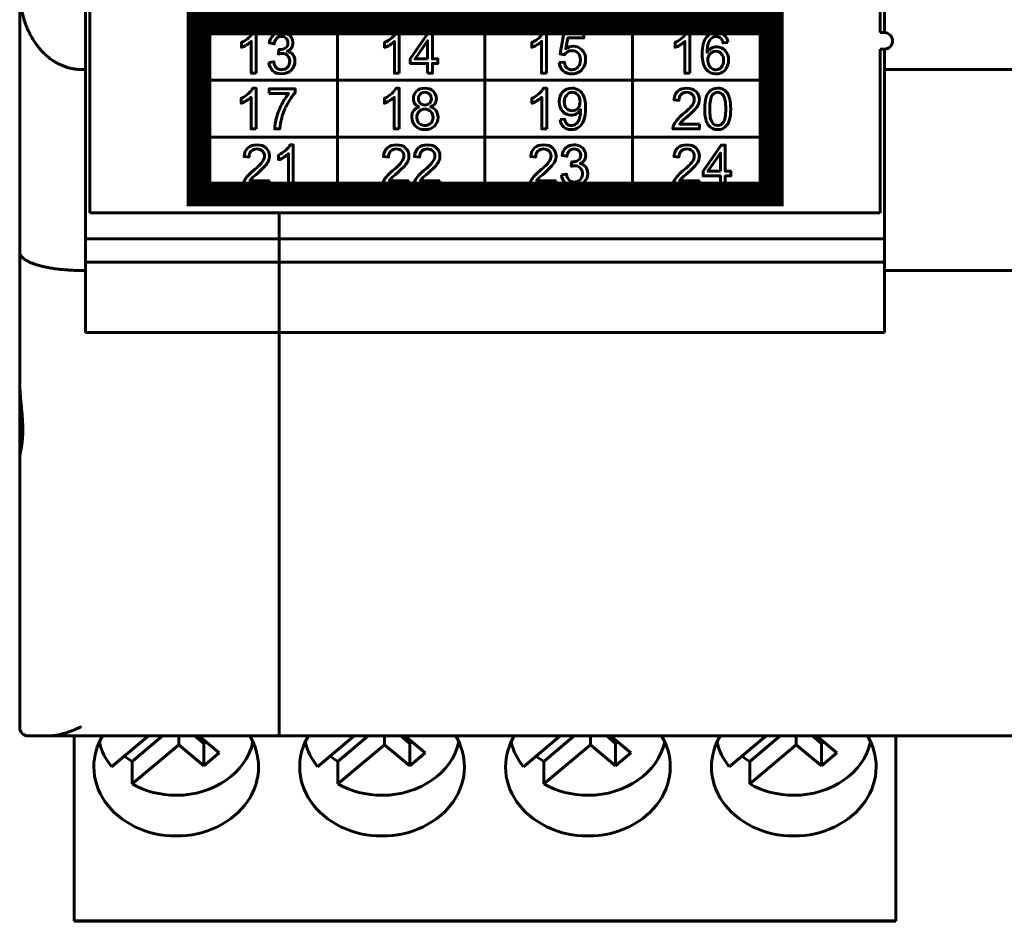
# Model space of a CAD drawing. Header units: millimetres. Extents: x -13 to 39, y -19 to 89.
# Tile 1 of 16: x -6 to 18, y -19 to 3. Entities that reach past the tile are written whole.
import ezdxf

# ---------------------------------------------------------------- set-up
doc = ezdxf.new("R2010")
doc.units = ezdxf.units.MM
doc.linetypes.add('K5LT_BASIC', pattern=[0])

msp = doc.modelspace()

# ---------------------------------------------------------------- linework, layer by layer
at = {"color": 150, "linetype": 'K5LT_BASIC', "lineweight": 60, "true_color": 0x0080ff}
for p, q in [((-4.561, 20.438), (-4.561, -1.962)), ((14.639, 2.412), (14.639, 20.438)), ((-6.261, -2.918), (-6.261, 3.437)), ((-4.661, 3.117), (-4.661, 1.517)), ((14.739, 2.412), (14.739, 3.117)), ((1.458, 2.643), (1.458, -1.505)), ((5.039, -1.505), (5.039, 2.643)), ((8.621, 2.643), (8.621, -1.505)), ((14.739, 2.412), (14.639, 2.412)), ((14.739, 2.012), (14.639, 2.012)), ((14.639, -1.962), (14.639, 2.012)), ((14.739, 1.517), (14.739, 2.012)), ((-4.761, 1.517), (-4.661, 1.517)), ((-4.661, 1.517), (-4.661, -3.362)), ((17.939, 1.517), (14.739, 1.517)), ((14.739, 1.517), (14.739, -3.362)), ((-1.91, 1.26), (11.989, 1.26)), ((-1.91, -0.123), (11.989, -0.123)), ((14.639, -1.962), (-4.561, -1.962)), ((0.039, -1.962), (0.039, -14.663)), ((-4.661, -2.596), (14.739, -2.596)), ((-6.261, -2.918), (-6.261, -6.062)), ((-4.661, -3.161), (14.739, -3.161)), ((-4.661, -3.362), (-4.761, -3.362)), ((-4.661, -3.362), (-4.661, -4.872)), ((14.739, -3.362), (17.939, -3.362)), ((14.739, -3.362), (14.739, -4.872)), ((14.739, -4.872), (-4.661, -4.872)), ((-6.261, -7.887), (-6.261, -6.062)), ((-6.261, -14.463), (-6.261, -7.887)), ((-5.556, -14.663), (-6.061, -14.663)), ((-5.556, -14.663), (-5.011, -14.663)), ((-5.556, -14.663), (-5.511, -14.663)), ((-5.011, -14.663), (-5.511, -14.663)), ((-5.011, -14.663), (-4.936, -14.663)), ((-5.011, -14.663), (15.089, -14.663)), ((-4.936, -19.06), (-4.936, -14.663)), ((-3.136, -14.663), (-4.028, -15.411)), ((-2.795, -14.663), (-3.533, -15.281)), ((-2.4, -14.876), (-2.4, -14.663)), ((-1.789, -14.844), (-2.005, -14.663)), ((-1.91, -14.663), (-1.416, -15.076)), ((-1.789, -14.844), (-1.741, -14.804)), ((1.864, -14.663), (0.972, -15.411)), ((2.205, -14.663), (1.467, -15.281)), ((2.6, -14.876), (2.6, -14.663)), ((3.211, -14.844), (2.995, -14.663)), ((3.09, -14.663), (3.584, -15.076)), ((3.211, -14.844), (3.259, -14.804)), ((6.864, -14.663), (5.972, -15.411)), ((7.205, -14.663), (6.467, -15.281)), ((7.6, -14.876), (7.6, -14.663)), ((8.211, -14.844), (7.995, -14.663)), ((8.09, -14.663), (8.584, -15.076)), ((8.211, -14.844), (8.259, -14.804)), ((11.864, -14.663), (10.972, -15.411)), ((12.205, -14.663), (11.467, -15.281)), ((12.6, -14.876), (12.6, -14.663)), ((13.211, -14.844), (12.995, -14.663)), ((13.09, -14.663), (13.584, -15.076)), ((13.211, -14.844), (13.259, -14.804)), ((15.014, -14.663), (15.089, -14.663)), ((15.014, -19.06), (15.014, -14.663)), ((15.089, -14.663), (17.589, -14.663)), ((15.589, -14.663), (15.089, -14.663)), ((15.589, -14.663), (15.839, -14.663)), ((16.839, -14.663), (15.839, -14.663)), ((16.839, -14.663), (17.089, -14.663)), ((17.589, -14.663), (17.089, -14.663)), ((17.589, -14.663), (17.639, -14.663)), ((17.589, -14.663), (37.689, -14.663)), ((-3.533, -15.826), (-2.4, -14.876)), ((-2.4, -14.876), (-1.789, -15.388)), ((-1.789, -15.388), (-1.789, -14.844)), ((1.467, -15.826), (2.6, -14.876)), ((2.6, -14.876), (3.211, -15.388)), ((3.211, -15.388), (3.211, -14.844)), ((6.467, -15.826), (7.6, -14.876)), ((7.6, -14.876), (8.211, -15.388)), ((8.211, -15.388), (8.211, -14.844)), ((11.467, -15.826), (12.6, -14.876)), ((12.6, -14.876), (13.211, -15.388)), ((13.211, -15.388), (13.211, -14.844)), ((-3.533, -15.281), (-3.533, -15.826)), ((-1.789, -15.388), (-1.416, -15.076)), ((1.467, -15.281), (1.467, -15.826)), ((3.211, -15.388), (3.584, -15.076)), ((6.467, -15.281), (6.467, -15.826)), ((8.211, -15.388), (8.584, -15.076)), ((11.467, -15.281), (11.467, -15.826)), ((13.211, -15.388), (13.584, -15.076)), ((-4.936, -19.06), (-4.936, -19.151)), ((15.014, -19.06), (15.014, -19.151)), ((15.014, -19.151), (-4.936, -19.151)), ((-4.936, -19.151), (-4.936, -19.163)), ((15.014, -19.163), (-4.936, -19.163)), ((15.014, -19.151), (15.014, -19.163))]:
    msp.add_line(p, q, dxfattribs=at)
at = {"color": 150, "linetype": 'K5LT_BASIC', "true_color": 0x0080ff, "const_width": 0.6}
msp.add_lwpolyline([(-1.91, -1.505), (11.989, -1.505), (11.989, 2.643), (-1.91, 2.643)], close=True, dxfattribs=at)
at = {"color": 150, "linetype": 'K5LT_BASIC', "lineweight": 60, "true_color": 0x0080ff}
for centre, start, end in [((14.739, 2.212), 270, 90), ((-6.061, -14.463), 180, 270)]:
    msp.add_arc(centre, 0.2, start, end, dxfattribs=at)
for centre, major_axis, start_param, end_param in [((-2.461, -15.414), (-2, 0), 5.818447, 6.283185), ((-2.461, -14.512), (-1.898, 0), 0.187233, 0.599937), ((-2.461, -14.512), (1.898, 0), 4.712389, 6.095952), ((-2.461, -15.414), (-2, 0), 3.141593, 3.60633), ((2.539, -15.414), (-2, 0), 5.818447, 6.283185), ((2.539, -14.512), (-1.898, 0), 0.187233, 0.599937), ((2.539, -14.512), (1.898, 0), 4.712389, 6.095952), ((2.539, -15.414), (-2, 0), 3.141593, 3.60633), ((7.539, -15.414), (-2, 0), 5.818447, 6.283185), ((7.539, -14.512), (-1.898, 0), 0.187233, 0.599937), ((7.539, -14.512), (1.898, 0), 4.712389, 6.095952), ((7.539, -15.414), (-2, 0), 3.141593, 3.60633), ((12.539, -15.414), (-2, 0), 5.818447, 6.283185), ((12.539, -14.512), (-1.898, 0), 0.187233, 0.599937), ((12.539, -14.512), (1.898, 0), 4.712389, 6.095952), ((12.539, -15.414), (-2, 0), 3.141593, 3.60633), ((-2.461, -13.967), (-1.898, 0), 0.842843, 0.970859), ((2.539, -13.967), (-1.898, 0), 0.842843, 0.970859), ((7.539, -13.967), (-1.898, 0), 0.842843, 0.970859), ((12.539, -13.967), (-1.898, 0), 0.842843, 0.970859), ((-2.461, -15.414), (-2, 0), 0, 3.141593), ((2.539, -15.414), (-2, 0), 0, 3.141593), ((7.539, -15.414), (-2, 0), 0, 3.141593), ((12.539, -15.414), (-2, 0), 0, 3.141593), ((-2.461, -14.512), (1.898, 0), 4.112452, 4.712389), ((2.539, -14.512), (1.898, 0), 4.112452, 4.712389), ((7.539, -14.512), (1.898, 0), 4.112452, 4.712389), ((12.539, -14.512), (1.898, 0), 4.112452, 4.712389)]:
    msp.add_ellipse(centre, major_axis=major_axis, ratio=0.838793, start_param=start_param, end_param=end_param, dxfattribs=at)
for points in [[(-4.761, 1.517), (-5.64, 1.517), (-6.261, 2.312), (-6.261, 3.437)], [(-6.261, -2.918), (-6.261, -3.178), (-5.64, -3.362), (-4.761, -3.362)]]:
    msp.add_rational_spline(points, [1, 0.804737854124, 0.804737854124, 1], degree=3, dxfattribs=at)
for points, knots in [([(-0.518, 1.427), (-0.518, 1.427), (-0.638, 1.427), (-0.638, 1.427), (-0.638, 2.198), (-0.638, 2.198), (-0.666, 2.17), (-0.704, 2.143), (-0.75, 2.115), (-0.797, 2.087), (-0.839, 2.066), (-0.876, 2.052), (-0.876, 2.052), (-0.876, 2.169), (-0.876, 2.169), (-0.809, 2.201), (-0.751, 2.24), (-0.701, 2.285), (-0.651, 2.33), (-0.616, 2.374), (-0.595, 2.417), (-0.595, 2.417), (-0.518, 2.417), (-0.518, 2.417), (-0.518, 1.427), (-0.518, 1.427)], [0, 0, 0, 0, 0.111111, 0.111111, 0.222222, 0.222222, 0.222222, 0.333333, 0.333333, 0.333333, 0.444444, 0.444444, 0.444444, 0.555556, 0.555556, 0.555556, 0.666667, 0.666667, 0.666667, 0.777778, 0.777778, 0.777778, 0.888889, 0.888889, 1, 1, 1, 1]), ([(-0.212, 1.689), (-0.212, 1.689), (-0.093, 1.705), (-0.093, 1.705), (-0.079, 1.636), (-0.056, 1.587), (-0.023, 1.557), (0.01, 1.526), (0.05, 1.511), (0.097, 1.511), (0.154, 1.511), (0.201, 1.531), (0.24, 1.57), (0.278, 1.61), (0.297, 1.659), (0.297, 1.717), (0.297, 1.772), (0.28, 1.818), (0.244, 1.855), (0.208, 1.891), (0.163, 1.909), (0.107, 1.909), (0.085, 1.909), (0.057, 1.904), (0.023, 1.895), (0.023, 1.895), (0.036, 2.001), (0.036, 2.001), (0.044, 2), (0.051, 2), (0.056, 2), (0.107, 2), (0.152, 2.013), (0.193, 2.04), (0.234, 2.067), (0.254, 2.108), (0.254, 2.164), (0.254, 2.208), (0.239, 2.245), (0.18, 2.303), (0.142, 2.317), (0.095, 2.317), (0.049, 2.317), (0.01, 2.303), (-0.021, 2.273), (-0.052, 2.243), (-0.072, 2.198), (-0.081, 2.139), (-0.081, 2.139), (-0.2, 2.161), (-0.2, 2.161), (-0.185, 2.242), (-0.152, 2.305), (-0.1, 2.35), (-0.049, 2.394), (0.015, 2.417), (0.092, 2.417), (0.145, 2.417), (0.194, 2.405), (0.238, 2.382), (0.283, 2.359), (0.317, 2.328), (0.341, 2.288), (0.364, 2.248), (0.376, 2.206), (0.376, 2.161), (0.376, 2.119), (0.365, 2.08), (0.342, 2.045), (0.32, 2.01), (0.286, 1.983), (0.242, 1.962), (0.3, 1.949), (0.344, 1.921), (0.376, 1.878), (0.408, 1.836), (0.423, 1.783), (0.423, 1.719), (0.423, 1.633), (0.392, 1.56), (0.331, 1.5), (0.269, 1.441), (0.191, 1.411), (0.096, 1.411), (0.011, 1.411), (-0.059, 1.437), (-0.116, 1.488), (-0.172, 1.54), (-0.204, 1.607), (-0.212, 1.689)], [0, 0, 0, 0, 0.033333, 0.033333, 0.033333, 0.066667, 0.066667, 0.066667, 0.1, 0.1, 0.1, 0.133333, 0.133333, 0.133333, 0.166667, 0.166667, 0.166667, 0.2, 0.2, 0.2, 0.233333, 0.233333, 0.233333, 0.266667, 0.266667, 0.266667, 0.3, 0.3, 0.3, 0.333333, 0.333333, 0.333333, 0.366667, 0.366667, 0.366667, 0.4, 0.4, 0.4, 0.433333, 0.433333, 0.466667, 0.466667, 0.466667, 0.5, 0.5, 0.5, 0.533333, 0.533333, 0.533333, 0.566667, 0.566667, 0.566667, 0.6, 0.6, 0.6, 0.633333, 0.633333, 0.633333, 0.666667, 0.666667, 0.666667, 0.7, 0.7, 0.7, 0.733333, 0.733333, 0.733333, 0.766667, 0.766667, 0.766667, 0.8, 0.8, 0.8, 0.833333, 0.833333, 0.833333, 0.866667, 0.866667, 0.866667, 0.9, 0.9, 0.9, 0.933333, 0.933333, 0.933333, 0.966667, 0.966667, 0.966667, 1, 1, 1, 1]), ([(2.958, 1.427), (2.958, 1.427), (2.839, 1.427), (2.839, 1.427), (2.839, 2.198), (2.839, 2.198), (2.81, 2.17), (2.773, 2.143), (2.726, 2.115), (2.68, 2.087), (2.638, 2.066), (2.601, 2.052), (2.601, 2.052), (2.601, 2.169), (2.601, 2.169), (2.667, 2.201), (2.725, 2.24), (2.775, 2.285), (2.825, 2.33), (2.861, 2.374), (2.881, 2.417), (2.881, 2.417), (2.958, 2.417), (2.958, 2.417), (2.958, 1.427), (2.958, 1.427)], [0, 0, 0, 0, 0.111111, 0.111111, 0.222222, 0.222222, 0.222222, 0.333333, 0.333333, 0.333333, 0.444444, 0.444444, 0.444444, 0.555556, 0.555556, 0.555556, 0.666667, 0.666667, 0.666667, 0.777778, 0.777778, 0.777778, 0.888889, 0.888889, 1, 1, 1, 1]), ([(3.645, 1.427), (3.645, 1.427), (3.645, 1.663), (3.645, 1.663), (3.224, 1.663), (3.224, 1.663), (3.224, 1.774), (3.224, 1.774), (3.667, 2.412), (3.667, 2.412), (3.764, 2.412), (3.764, 2.412), (3.764, 1.774), (3.764, 1.774), (3.896, 1.774), (3.896, 1.774), (3.896, 1.663), (3.896, 1.663), (3.764, 1.663), (3.764, 1.663), (3.764, 1.427), (3.764, 1.427), (3.645, 1.427), (3.645, 1.427)], [0, 0, 0, 0, 0.090909, 0.090909, 0.181818, 0.181818, 0.272727, 0.272727, 0.363636, 0.363636, 0.454545, 0.454545, 0.545455, 0.545455, 0.636364, 0.636364, 0.727273, 0.727273, 0.818182, 0.818182, 0.909091, 0.909091, 1, 1, 1, 1]), ([(6.534, 1.427), (6.534, 1.427), (6.415, 1.427), (6.415, 1.427), (6.415, 2.198), (6.415, 2.198), (6.386, 2.17), (6.348, 2.143), (6.302, 2.115), (6.255, 2.087), (6.213, 2.066), (6.176, 2.052), (6.176, 2.052), (6.176, 2.169), (6.176, 2.169), (6.243, 2.201), (6.301, 2.24), (6.351, 2.285), (6.401, 2.33), (6.436, 2.374), (6.457, 2.417), (6.457, 2.417), (6.534, 2.417), (6.534, 2.417), (6.534, 1.427), (6.534, 1.427)], [0, 0, 0, 0, 0.111111, 0.111111, 0.222222, 0.222222, 0.222222, 0.333333, 0.333333, 0.333333, 0.444444, 0.444444, 0.444444, 0.555556, 0.555556, 0.555556, 0.666667, 0.666667, 0.666667, 0.777778, 0.777778, 0.777778, 0.888889, 0.888889, 1, 1, 1, 1]), ([(6.84, 1.686), (6.84, 1.686), (6.965, 1.696), (6.965, 1.696), (6.974, 1.634), (6.996, 1.588), (7.029, 1.556), (7.062, 1.525), (7.103, 1.51), (7.151, 1.51), (7.209, 1.51), (7.258, 1.532), (7.297, 1.576), (7.337, 1.62), (7.356, 1.678), (7.356, 1.75), (7.356, 1.819), (7.338, 1.874), (7.3, 1.914), (7.262, 1.954), (7.212, 1.974), (7.15, 1.974), (7.112, 1.974), (7.077, 1.965), (7.046, 1.947), (7.016, 1.929), (6.992, 1.906), (6.974, 1.877), (6.974, 1.877), (6.862, 1.894), (6.862, 1.894), (6.955, 2.4), (6.955, 2.4), (7.436, 2.4), (7.436, 2.4), (7.436, 2.284), (7.436, 2.284), (7.051, 2.284), (7.051, 2.284), (6.999, 2.019), (6.999, 2.019), (7.057, 2.06), (7.118, 2.081), (7.181, 2.081), (7.266, 2.081), (7.337, 2.051), (7.453, 1.932), (7.482, 1.855), (7.482, 1.762), (7.482, 1.672), (7.457, 1.595), (7.406, 1.531), (7.344, 1.451), (7.259, 1.411), (7.151, 1.411), (7.063, 1.411), (6.992, 1.436), (6.88, 1.536), (6.848, 1.603), (6.84, 1.686)], [0, 0, 0, 0, 0.045455, 0.045455, 0.045455, 0.090909, 0.090909, 0.090909, 0.136364, 0.136364, 0.136364, 0.181818, 0.181818, 0.181818, 0.227273, 0.227273, 0.227273, 0.272727, 0.272727, 0.272727, 0.318182, 0.318182, 0.318182, 0.363636, 0.363636, 0.363636, 0.409091, 0.409091, 0.409091, 0.454545, 0.454545, 0.5, 0.5, 0.545455, 0.545455, 0.590909, 0.590909, 0.636364, 0.636364, 0.681818, 0.681818, 0.681818, 0.727273, 0.727273, 0.727273, 0.772727, 0.772727, 0.818182, 0.818182, 0.818182, 0.863636, 0.863636, 0.863636, 0.909091, 0.909091, 0.909091, 0.954545, 0.954545, 1, 1, 1, 1]), ([(10.013, 1.427), (10.013, 1.427), (9.894, 1.427), (9.894, 1.427), (9.894, 2.198), (9.894, 2.198), (9.865, 2.17), (9.827, 2.143), (9.781, 2.115), (9.734, 2.087), (9.692, 2.066), (9.655, 2.052), (9.655, 2.052), (9.655, 2.169), (9.655, 2.169), (9.722, 2.201), (9.78, 2.24), (9.83, 2.285), (9.88, 2.33), (9.915, 2.374), (9.936, 2.417), (9.936, 2.417), (10.013, 2.417), (10.013, 2.417), (10.013, 1.427), (10.013, 1.427)], [0, 0, 0, 0, 0.111111, 0.111111, 0.222222, 0.222222, 0.222222, 0.333333, 0.333333, 0.333333, 0.444444, 0.444444, 0.444444, 0.555556, 0.555556, 0.555556, 0.666667, 0.666667, 0.666667, 0.777778, 0.777778, 0.777778, 0.888889, 0.888889, 1, 1, 1, 1]), ([(10.938, 2.172), (10.938, 2.172), (10.821, 2.162), (10.821, 2.162), (10.81, 2.209), (10.795, 2.244), (10.775, 2.266), (10.743, 2.3), (10.703, 2.317), (10.656, 2.317), (10.617, 2.317), (10.584, 2.307), (10.554, 2.285), (10.517, 2.257), (10.488, 2.217), (10.466, 2.164), (10.444, 2.11), (10.433, 2.035), (10.432, 1.936), (10.46, 1.98), (10.496, 2.013), (10.537, 2.035), (10.579, 2.056), (10.622, 2.067), (10.668, 2.067), (10.747, 2.067), (10.815, 2.037), (10.871, 1.978), (10.927, 1.919), (10.955, 1.842), (10.955, 1.748), (10.955, 1.686), (10.942, 1.628), (10.915, 1.575), (10.889, 1.522), (10.853, 1.481), (10.807, 1.453), (10.761, 1.425), (10.709, 1.411), (10.651, 1.411), (10.552, 1.411), (10.471, 1.448), (10.408, 1.522), (10.345, 1.596), (10.314, 1.718), (10.314, 1.888), (10.314, 2.079), (10.349, 2.217), (10.418, 2.304), (10.479, 2.379), (10.56, 2.417), (10.663, 2.417), (10.739, 2.417), (10.802, 2.395), (10.851, 2.351), (10.899, 2.308), (10.929, 2.248), (10.938, 2.172)], [0, 0, 0, 0, 0.052632, 0.052632, 0.052632, 0.105263, 0.105263, 0.105263, 0.157895, 0.157895, 0.157895, 0.210526, 0.210526, 0.210526, 0.263158, 0.263158, 0.263158, 0.315789, 0.315789, 0.315789, 0.368421, 0.368421, 0.368421, 0.421053, 0.421053, 0.421053, 0.473684, 0.473684, 0.473684, 0.526316, 0.526316, 0.526316, 0.578947, 0.578947, 0.578947, 0.631579, 0.631579, 0.631579, 0.684211, 0.684211, 0.684211, 0.736842, 0.736842, 0.736842, 0.789474, 0.789474, 0.789474, 0.842105, 0.842105, 0.842105, 0.894737, 0.894737, 0.894737, 0.947368, 0.947368, 0.947368, 1, 1, 1, 1]), ([(3.645, 1.774), (3.645, 1.774), (3.645, 2.217), (3.645, 2.217), (3.341, 1.774), (3.341, 1.774), (3.645, 1.774), (3.645, 1.774)], [0, 0, 0, 0, 0.333333, 0.333333, 0.666667, 0.666667, 1, 1, 1, 1]), ([(10.451, 1.747), (10.451, 1.705), (10.46, 1.665), (10.494, 1.589), (10.519, 1.56), (10.55, 1.54), (10.581, 1.52), (10.614, 1.51), (10.649, 1.51), (10.7, 1.51), (10.743, 1.531), (10.779, 1.572), (10.815, 1.613), (10.833, 1.669), (10.833, 1.74), (10.833, 1.808), (10.815, 1.862), (10.779, 1.901), (10.744, 1.94), (10.699, 1.96), (10.644, 1.96), (10.59, 1.96), (10.544, 1.94), (10.507, 1.901), (10.47, 1.862), (10.451, 1.81), (10.451, 1.747)], [0, 0, 0, 0, 0.111111, 0.111111, 0.222222, 0.222222, 0.222222, 0.333333, 0.333333, 0.333333, 0.444444, 0.444444, 0.444444, 0.555556, 0.555556, 0.555556, 0.666667, 0.666667, 0.666667, 0.777778, 0.777778, 0.777778, 0.888889, 0.888889, 0.888889, 1, 1, 1, 1]), ([(-0.52, 0.074), (-0.52, 0.074), (-0.641, 0.074), (-0.641, 0.074), (-0.641, 0.845), (-0.641, 0.845), (-0.67, 0.817), (-0.708, 0.789), (-0.755, 0.762), (-0.802, 0.734), (-0.844, 0.713), (-0.881, 0.699), (-0.881, 0.699), (-0.881, 0.816), (-0.881, 0.816), (-0.814, 0.848), (-0.755, 0.886), (-0.705, 0.932), (-0.655, 0.977), (-0.619, 1.021), (-0.598, 1.063), (-0.598, 1.063), (-0.52, 1.063), (-0.52, 1.063), (-0.52, 0.074), (-0.52, 0.074)], [0, 0, 0, 0, 0.111111, 0.111111, 0.222222, 0.222222, 0.222222, 0.333333, 0.333333, 0.333333, 0.444444, 0.444444, 0.444444, 0.555556, 0.555556, 0.555556, 0.666667, 0.666667, 0.666667, 0.777778, 0.777778, 0.777778, 0.888889, 0.888889, 1, 1, 1, 1]), ([(-0.204, 0.931), (-0.204, 0.931), (-0.204, 1.047), (-0.204, 1.047), (0.429, 1.047), (0.429, 1.047), (0.429, 0.953), (0.429, 0.953), (0.367, 0.887), (0.305, 0.798), (0.243, 0.687), (0.182, 0.576), (0.135, 0.462), (0.102, 0.345), (0.078, 0.263), (0.062, 0.172), (0.056, 0.074), (0.056, 0.074), (-0.068, 0.074), (-0.068, 0.074), (-0.066, 0.152), (-0.051, 0.245), (-0.022, 0.355), (0.007, 0.465), (0.048, 0.571), (0.102, 0.673), (0.156, 0.775), (0.213, 0.861), (0.274, 0.931), (0.274, 0.931), (-0.204, 0.931), (-0.204, 0.931)], [0, 0, 0, 0, 0.090909, 0.090909, 0.181818, 0.181818, 0.272727, 0.272727, 0.272727, 0.363636, 0.363636, 0.363636, 0.454545, 0.454545, 0.454545, 0.545455, 0.545455, 0.545455, 0.636364, 0.636364, 0.636364, 0.727273, 0.727273, 0.727273, 0.818182, 0.818182, 0.818182, 0.909091, 0.909091, 0.909091, 1, 1, 1, 1]), ([(2.955, 0.074), (2.955, 0.074), (2.836, 0.074), (2.836, 0.074), (2.836, 0.845), (2.836, 0.845), (2.808, 0.817), (2.77, 0.789), (2.723, 0.762), (2.677, 0.734), (2.635, 0.713), (2.598, 0.699), (2.598, 0.699), (2.598, 0.816), (2.598, 0.816), (2.664, 0.848), (2.723, 0.886), (2.773, 0.932), (2.822, 0.977), (2.858, 1.021), (2.879, 1.063), (2.879, 1.063), (2.955, 1.063), (2.955, 1.063), (2.955, 0.074), (2.955, 0.074)], [0, 0, 0, 0, 0.111111, 0.111111, 0.222222, 0.222222, 0.222222, 0.333333, 0.333333, 0.333333, 0.444444, 0.444444, 0.444444, 0.555556, 0.555556, 0.555556, 0.666667, 0.666667, 0.666667, 0.777778, 0.777778, 0.777778, 0.888889, 0.888889, 1, 1, 1, 1]), ([(3.445, 0.608), (3.396, 0.627), (3.359, 0.653), (3.335, 0.687), (3.312, 0.721), (3.3, 0.762), (3.3, 0.809), (3.3, 0.881), (3.325, 0.941), (3.376, 0.99), (3.426, 1.039), (3.494, 1.063), (3.578, 1.063), (3.662, 1.063), (3.731, 1.038), (3.834, 0.938), (3.859, 0.878), (3.859, 0.806), (3.859, 0.76), (3.848, 0.72), (3.824, 0.687), (3.801, 0.653), (3.765, 0.627), (3.717, 0.608), (3.776, 0.588), (3.821, 0.557), (3.852, 0.513), (3.883, 0.469), (3.899, 0.417), (3.899, 0.356), (3.899, 0.272), (3.869, 0.201), (3.811, 0.144), (3.752, 0.086), (3.675, 0.058), (3.484, 0.058), (3.407, 0.086), (3.348, 0.144), (3.29, 0.201), (3.261, 0.273), (3.261, 0.359), (3.261, 0.423), (3.277, 0.477), (3.309, 0.52), (3.341, 0.563), (3.386, 0.593), (3.445, 0.608)], [0, 0, 0, 0, 0.0625, 0.0625, 0.0625, 0.125, 0.125, 0.125, 0.1875, 0.1875, 0.1875, 0.25, 0.25, 0.25, 0.3125, 0.3125, 0.375, 0.375, 0.375, 0.4375, 0.4375, 0.4375, 0.5, 0.5, 0.5, 0.5625, 0.5625, 0.5625, 0.625, 0.625, 0.625, 0.6875, 0.6875, 0.6875, 0.75, 0.75, 0.8125, 0.8125, 0.8125, 0.875, 0.875, 0.875, 0.9375, 0.9375, 0.9375, 1, 1, 1, 1]), ([(3.422, 0.814), (3.422, 0.767), (3.436, 0.729), (3.466, 0.699), (3.495, 0.67), (3.533, 0.655), (3.581, 0.655), (3.627, 0.655), (3.665, 0.669), (3.694, 0.699), (3.723, 0.728), (3.737, 0.764), (3.737, 0.807), (3.737, 0.851), (3.722, 0.889), (3.692, 0.919), (3.663, 0.949), (3.625, 0.964), (3.58, 0.964), (3.534, 0.964), (3.496, 0.949), (3.466, 0.92), (3.437, 0.89), (3.422, 0.855), (3.422, 0.814)], [0, 0, 0, 0, 0.125, 0.125, 0.125, 0.25, 0.25, 0.25, 0.375, 0.375, 0.375, 0.5, 0.5, 0.5, 0.625, 0.625, 0.625, 0.75, 0.75, 0.75, 0.875, 0.875, 0.875, 1, 1, 1, 1]), ([(6.537, 0.074), (6.537, 0.074), (6.417, 0.074), (6.417, 0.074), (6.417, 0.845), (6.417, 0.845), (6.389, 0.817), (6.351, 0.789), (6.305, 0.762), (6.258, 0.734), (6.216, 0.713), (6.179, 0.699), (6.179, 0.699), (6.179, 0.816), (6.179, 0.816), (6.246, 0.848), (6.304, 0.886), (6.354, 0.932), (6.404, 0.977), (6.439, 1.021), (6.46, 1.063), (6.46, 1.063), (6.537, 1.063), (6.537, 1.063), (6.537, 0.074), (6.537, 0.074)], [0, 0, 0, 0, 0.111111, 0.111111, 0.222222, 0.222222, 0.222222, 0.333333, 0.333333, 0.333333, 0.444444, 0.444444, 0.444444, 0.555556, 0.555556, 0.555556, 0.666667, 0.666667, 0.666667, 0.777778, 0.777778, 0.777778, 0.888889, 0.888889, 1, 1, 1, 1]), ([(6.861, 0.303), (6.861, 0.303), (6.974, 0.312), (6.974, 0.312), (6.984, 0.258), (7.003, 0.218), (7.03, 0.194), (7.057, 0.169), (7.092, 0.157), (7.135, 0.157), (7.172, 0.157), (7.204, 0.165), (7.232, 0.182), (7.259, 0.199), (7.282, 0.222), (7.299, 0.251), (7.317, 0.279), (7.331, 0.318), (7.343, 0.366), (7.355, 0.414), (7.361, 0.464), (7.361, 0.514), (7.361, 0.519), (7.361, 0.527), (7.36, 0.538), (7.337, 0.5), (7.304, 0.468), (7.263, 0.444), (7.222, 0.42), (7.177, 0.408), (7.13, 0.408), (7.049, 0.408), (6.982, 0.438), (6.926, 0.497), (6.871, 0.556), (6.843, 0.634), (6.843, 0.731), (6.843, 0.831), (6.872, 0.911), (6.93, 0.972), (6.988, 1.033), (7.06, 1.063), (7.148, 1.063), (7.21, 1.063), (7.268, 1.046), (7.32, 1.012), (7.372, 0.977), (7.412, 0.928), (7.439, 0.864), (7.466, 0.8), (7.48, 0.708), (7.48, 0.587), (7.48, 0.461), (7.466, 0.361), (7.439, 0.286), (7.413, 0.212), (7.372, 0.155), (7.319, 0.116), (7.266, 0.077), (7.204, 0.058), (7.133, 0.058), (7.057, 0.058), (6.995, 0.079), (6.947, 0.122), (6.899, 0.165), (6.87, 0.225), (6.861, 0.303)], [0, 0, 0, 0, 0.045455, 0.045455, 0.045455, 0.090909, 0.090909, 0.090909, 0.136364, 0.136364, 0.136364, 0.181818, 0.181818, 0.181818, 0.227273, 0.227273, 0.227273, 0.272727, 0.272727, 0.272727, 0.318182, 0.318182, 0.318182, 0.363636, 0.363636, 0.363636, 0.409091, 0.409091, 0.409091, 0.454545, 0.454545, 0.454545, 0.5, 0.5, 0.5, 0.545455, 0.545455, 0.545455, 0.590909, 0.590909, 0.590909, 0.636364, 0.636364, 0.636364, 0.681818, 0.681818, 0.681818, 0.727273, 0.727273, 0.727273, 0.772727, 0.772727, 0.772727, 0.818182, 0.818182, 0.818182, 0.863636, 0.863636, 0.863636, 0.909091, 0.909091, 0.909091, 0.954545, 0.954545, 0.954545, 1, 1, 1, 1]), ([(7.347, 0.737), (7.347, 0.806), (7.329, 0.861), (7.293, 0.902), (7.257, 0.943), (7.213, 0.963), (7.162, 0.963), (7.108, 0.963), (7.062, 0.941), (7.023, 0.897), (6.984, 0.854), (6.965, 0.797), (6.965, 0.727), (6.965, 0.664), (6.983, 0.613), (7.02, 0.574), (7.057, 0.535), (7.103, 0.516), (7.158, 0.516), (7.213, 0.516), (7.258, 0.535), (7.294, 0.574), (7.329, 0.613), (7.347, 0.668), (7.347, 0.737)], [0, 0, 0, 0, 0.125, 0.125, 0.125, 0.25, 0.25, 0.25, 0.375, 0.375, 0.375, 0.5, 0.5, 0.5, 0.625, 0.625, 0.625, 0.75, 0.75, 0.75, 0.875, 0.875, 0.875, 1, 1, 1, 1]), ([(10.246, 0.19), (10.246, 0.19), (10.246, 0.074), (10.246, 0.074), (9.604, 0.074), (9.604, 0.074), (9.603, 0.103), (9.608, 0.131), (9.618, 0.158), (9.635, 0.203), (9.661, 0.246), (9.698, 0.289), (9.734, 0.332), (9.786, 0.382), (9.853, 0.438), (9.958, 0.526), (10.03, 0.595), (10.067, 0.646), (10.104, 0.698), (10.123, 0.746), (10.123, 0.792), (10.123, 0.84), (10.106, 0.881), (10.072, 0.914), (10.038, 0.946), (9.994, 0.963), (9.94, 0.963), (9.882, 0.963), (9.836, 0.945), (9.802, 0.911), (9.767, 0.876), (9.75, 0.828), (9.749, 0.766), (9.749, 0.766), (9.627, 0.779), (9.627, 0.779), (9.636, 0.871), (9.667, 0.942), (9.722, 0.99), (9.777, 1.039), (9.85, 1.063), (9.943, 1.063), (10.036, 1.063), (10.109, 1.037), (10.164, 0.985), (10.218, 0.932), (10.245, 0.867), (10.245, 0.79), (10.245, 0.75), (10.237, 0.711), (10.221, 0.673), (10.205, 0.635), (10.179, 0.595), (10.142, 0.553), (10.105, 0.511), (10.044, 0.453), (9.959, 0.379), (9.887, 0.318), (9.841, 0.277), (9.821, 0.255), (9.8, 0.234), (9.784, 0.212), (9.77, 0.19), (9.77, 0.19), (10.246, 0.19), (10.246, 0.19)], [0, 0, 0, 0, 0.045455, 0.045455, 0.090909, 0.090909, 0.090909, 0.136364, 0.136364, 0.136364, 0.181818, 0.181818, 0.181818, 0.227273, 0.227273, 0.227273, 0.272727, 0.272727, 0.272727, 0.318182, 0.318182, 0.318182, 0.363636, 0.363636, 0.363636, 0.409091, 0.409091, 0.409091, 0.454545, 0.454545, 0.454545, 0.5, 0.5, 0.5, 0.545455, 0.545455, 0.545455, 0.590909, 0.590909, 0.590909, 0.636364, 0.636364, 0.636364, 0.681818, 0.681818, 0.681818, 0.727273, 0.727273, 0.727273, 0.772727, 0.772727, 0.772727, 0.818182, 0.818182, 0.818182, 0.863636, 0.863636, 0.863636, 0.909091, 0.909091, 0.909091, 0.954545, 0.954545, 0.954545, 1, 1, 1, 1]), ([(10.375, 0.56), (10.375, 0.677), (10.387, 0.771), (10.411, 0.842), (10.434, 0.913), (10.469, 0.968), (10.516, 1.006), (10.562, 1.044), (10.621, 1.063), (10.691, 1.063), (10.743, 1.063), (10.789, 1.053), (10.828, 1.031), (10.867, 1.01), (10.9, 0.979), (10.925, 0.939), (10.95, 0.899), (10.97, 0.851), (10.985, 0.793), (10.999, 0.735), (11.007, 0.658), (11.007, 0.56), (11.007, 0.445), (10.995, 0.351), (10.972, 0.28), (10.948, 0.209), (10.913, 0.154), (10.867, 0.115), (10.821, 0.077), (10.762, 0.058), (10.691, 0.058), (10.598, 0.058), (10.524, 0.091), (10.471, 0.159), (10.407, 0.242), (10.375, 0.375), (10.375, 0.56)], [0, 0, 0, 0, 0.083333, 0.083333, 0.083333, 0.166667, 0.166667, 0.166667, 0.25, 0.25, 0.25, 0.333333, 0.333333, 0.333333, 0.416667, 0.416667, 0.416667, 0.5, 0.5, 0.5, 0.583333, 0.583333, 0.583333, 0.666667, 0.666667, 0.666667, 0.75, 0.75, 0.75, 0.833333, 0.833333, 0.833333, 0.916667, 0.916667, 0.916667, 1, 1, 1, 1]), ([(10.497, 0.56), (10.497, 0.398), (10.516, 0.29), (10.553, 0.237), (10.59, 0.183), (10.636, 0.157), (10.691, 0.157), (10.746, 0.157), (10.792, 0.184), (10.829, 0.237), (10.866, 0.291), (10.885, 0.398), (10.885, 0.56), (10.885, 0.722), (10.866, 0.83), (10.829, 0.883), (10.792, 0.936), (10.745, 0.963), (10.69, 0.963), (10.635, 0.963), (10.591, 0.939), (10.558, 0.892), (10.518, 0.832), (10.497, 0.721), (10.497, 0.56)], [0, 0, 0, 0, 0.125, 0.125, 0.125, 0.25, 0.25, 0.25, 0.375, 0.375, 0.375, 0.5, 0.5, 0.5, 0.625, 0.625, 0.625, 0.75, 0.75, 0.75, 0.875, 0.875, 0.875, 1, 1, 1, 1]), ([(3.382, 0.358), (3.382, 0.324), (3.39, 0.29), (3.406, 0.258), (3.422, 0.226), (3.446, 0.201), (3.478, 0.183), (3.51, 0.166), (3.544, 0.157), (3.58, 0.157), (3.638, 0.157), (3.685, 0.175), (3.721, 0.212), (3.758, 0.25), (3.777, 0.297), (3.777, 0.354), (3.777, 0.412), (3.758, 0.461), (3.72, 0.499), (3.682, 0.537), (3.634, 0.556), (3.577, 0.556), (3.52, 0.556), (3.474, 0.537), (3.437, 0.499), (3.401, 0.462), (3.382, 0.415), (3.382, 0.358)], [0, 0, 0, 0, 0.111111, 0.111111, 0.111111, 0.222222, 0.222222, 0.222222, 0.333333, 0.333333, 0.333333, 0.444444, 0.444444, 0.444444, 0.555556, 0.555556, 0.555556, 0.666667, 0.666667, 0.666667, 0.777778, 0.777778, 0.777778, 0.888889, 0.888889, 0.888889, 1, 1, 1, 1]), ([(-0.193, -1.185), (-0.193, -1.185), (-0.193, -1.301), (-0.193, -1.301), (-0.835, -1.301), (-0.835, -1.301), (-0.836, -1.272), (-0.831, -1.244), (-0.821, -1.217), (-0.804, -1.172), (-0.778, -1.129), (-0.742, -1.086), (-0.705, -1.043), (-0.653, -0.993), (-0.586, -0.937), (-0.481, -0.849), (-0.409, -0.78), (-0.372, -0.728), (-0.335, -0.677), (-0.316, -0.628), (-0.316, -0.583), (-0.316, -0.535), (-0.333, -0.494), (-0.367, -0.461), (-0.401, -0.428), (-0.445, -0.412), (-0.499, -0.412), (-0.557, -0.412), (-0.603, -0.429), (-0.638, -0.464), (-0.672, -0.499), (-0.689, -0.547), (-0.69, -0.609), (-0.69, -0.609), (-0.812, -0.596), (-0.812, -0.596), (-0.803, -0.504), (-0.772, -0.433), (-0.717, -0.384), (-0.662, -0.336), (-0.589, -0.312), (-0.497, -0.312), (-0.404, -0.312), (-0.33, -0.338), (-0.276, -0.39), (-0.221, -0.443), (-0.194, -0.508), (-0.194, -0.585), (-0.194, -0.625), (-0.202, -0.664), (-0.218, -0.702), (-0.234, -0.74), (-0.26, -0.78), (-0.297, -0.822), (-0.334, -0.864), (-0.395, -0.922), (-0.481, -0.996), (-0.552, -1.057), (-0.598, -1.098), (-0.619, -1.12), (-0.639, -1.141), (-0.656, -1.163), (-0.669, -1.185), (-0.669, -1.185), (-0.193, -1.185), (-0.193, -1.185)], [0, 0, 0, 0, 0.045455, 0.045455, 0.090909, 0.090909, 0.090909, 0.136364, 0.136364, 0.136364, 0.181818, 0.181818, 0.181818, 0.227273, 0.227273, 0.227273, 0.272727, 0.272727, 0.272727, 0.318182, 0.318182, 0.318182, 0.363636, 0.363636, 0.363636, 0.409091, 0.409091, 0.409091, 0.454545, 0.454545, 0.454545, 0.5, 0.5, 0.5, 0.545455, 0.545455, 0.545455, 0.590909, 0.590909, 0.590909, 0.636364, 0.636364, 0.636364, 0.681818, 0.681818, 0.681818, 0.727273, 0.727273, 0.727273, 0.772727, 0.772727, 0.772727, 0.818182, 0.818182, 0.818182, 0.863636, 0.863636, 0.863636, 0.909091, 0.909091, 0.909091, 0.954545, 0.954545, 0.954545, 1, 1, 1, 1]), ([(0.383, -1.301), (0.383, -1.301), (0.264, -1.301), (0.264, -1.301), (0.264, -0.53), (0.264, -0.53), (0.235, -0.558), (0.198, -0.586), (0.151, -0.613), (0.105, -0.641), (0.063, -0.662), (0.026, -0.676), (0.026, -0.676), (0.026, -0.559), (0.026, -0.559), (0.092, -0.527), (0.15, -0.489), (0.2, -0.443), (0.25, -0.398), (0.286, -0.354), (0.306, -0.312), (0.306, -0.312), (0.383, -0.312), (0.383, -0.312), (0.383, -1.301), (0.383, -1.301)], [0, 0, 0, 0, 0.111111, 0.111111, 0.222222, 0.222222, 0.222222, 0.333333, 0.333333, 0.333333, 0.444444, 0.444444, 0.444444, 0.555556, 0.555556, 0.555556, 0.666667, 0.666667, 0.666667, 0.777778, 0.777778, 0.777778, 0.888889, 0.888889, 1, 1, 1, 1]), ([(3.193, -1.185), (3.193, -1.185), (3.193, -1.301), (3.193, -1.301), (2.551, -1.301), (2.551, -1.301), (2.55, -1.272), (2.555, -1.244), (2.565, -1.217), (2.581, -1.172), (2.608, -1.129), (2.644, -1.086), (2.681, -1.043), (2.733, -0.993), (2.8, -0.937), (2.905, -0.849), (2.976, -0.78), (3.014, -0.728), (3.051, -0.677), (3.07, -0.628), (3.07, -0.583), (3.07, -0.535), (3.053, -0.494), (3.019, -0.461), (2.985, -0.428), (2.941, -0.412), (2.886, -0.412), (2.829, -0.412), (2.783, -0.429), (2.748, -0.464), (2.714, -0.499), (2.696, -0.547), (2.696, -0.609), (2.696, -0.609), (2.574, -0.596), (2.574, -0.596), (2.582, -0.504), (2.614, -0.433), (2.669, -0.384), (2.723, -0.336), (2.797, -0.312), (2.889, -0.312), (2.982, -0.312), (3.056, -0.338), (3.11, -0.39), (3.165, -0.443), (3.192, -0.508), (3.192, -0.585), (3.192, -0.625), (3.184, -0.664), (3.168, -0.702), (3.152, -0.74), (3.126, -0.78), (3.089, -0.822), (3.052, -0.864), (2.99, -0.922), (2.905, -0.996), (2.834, -1.057), (2.788, -1.098), (2.767, -1.12), (2.747, -1.141), (2.73, -1.163), (2.717, -1.185), (2.717, -1.185), (3.193, -1.185), (3.193, -1.185)], [0, 0, 0, 0, 0.045455, 0.045455, 0.090909, 0.090909, 0.090909, 0.136364, 0.136364, 0.136364, 0.181818, 0.181818, 0.181818, 0.227273, 0.227273, 0.227273, 0.272727, 0.272727, 0.272727, 0.318182, 0.318182, 0.318182, 0.363636, 0.363636, 0.363636, 0.409091, 0.409091, 0.409091, 0.454545, 0.454545, 0.454545, 0.5, 0.5, 0.5, 0.545455, 0.545455, 0.545455, 0.590909, 0.590909, 0.590909, 0.636364, 0.636364, 0.636364, 0.681818, 0.681818, 0.681818, 0.727273, 0.727273, 0.727273, 0.772727, 0.772727, 0.772727, 0.818182, 0.818182, 0.818182, 0.863636, 0.863636, 0.863636, 0.909091, 0.909091, 0.909091, 0.954545, 0.954545, 0.954545, 1, 1, 1, 1]), ([(3.946, -1.185), (3.946, -1.185), (3.946, -1.301), (3.946, -1.301), (3.304, -1.301), (3.304, -1.301), (3.303, -1.272), (3.308, -1.244), (3.318, -1.217), (3.335, -1.172), (3.361, -1.129), (3.398, -1.086), (3.434, -1.043), (3.486, -0.993), (3.553, -0.937), (3.658, -0.849), (3.73, -0.78), (3.767, -0.728), (3.804, -0.677), (3.823, -0.628), (3.823, -0.583), (3.823, -0.535), (3.806, -0.494), (3.772, -0.461), (3.738, -0.428), (3.694, -0.412), (3.64, -0.412), (3.582, -0.412), (3.536, -0.429), (3.502, -0.464), (3.467, -0.499), (3.45, -0.547), (3.449, -0.609), (3.449, -0.609), (3.327, -0.596), (3.327, -0.596), (3.336, -0.504), (3.367, -0.433), (3.422, -0.384), (3.477, -0.336), (3.55, -0.312), (3.643, -0.312), (3.736, -0.312), (3.809, -0.338), (3.864, -0.39), (3.918, -0.443), (3.945, -0.508), (3.945, -0.585), (3.945, -0.625), (3.937, -0.664), (3.921, -0.702), (3.905, -0.74), (3.879, -0.78), (3.842, -0.822), (3.805, -0.864), (3.744, -0.922), (3.659, -0.996), (3.587, -1.057), (3.541, -1.098), (3.521, -1.12), (3.5, -1.141), (3.484, -1.163), (3.47, -1.185), (3.47, -1.185), (3.946, -1.185), (3.946, -1.185)], [0, 0, 0, 0, 0.045455, 0.045455, 0.090909, 0.090909, 0.090909, 0.136364, 0.136364, 0.136364, 0.181818, 0.181818, 0.181818, 0.227273, 0.227273, 0.227273, 0.272727, 0.272727, 0.272727, 0.318182, 0.318182, 0.318182, 0.363636, 0.363636, 0.363636, 0.409091, 0.409091, 0.409091, 0.454545, 0.454545, 0.454545, 0.5, 0.5, 0.5, 0.545455, 0.545455, 0.545455, 0.590909, 0.590909, 0.590909, 0.636364, 0.636364, 0.636364, 0.681818, 0.681818, 0.681818, 0.727273, 0.727273, 0.727273, 0.772727, 0.772727, 0.772727, 0.818182, 0.818182, 0.818182, 0.863636, 0.863636, 0.863636, 0.909091, 0.909091, 0.909091, 0.954545, 0.954545, 0.954545, 1, 1, 1, 1]), ([(6.769, -1.185), (6.769, -1.185), (6.769, -1.301), (6.769, -1.301), (6.127, -1.301), (6.127, -1.301), (6.126, -1.272), (6.13, -1.244), (6.141, -1.217), (6.157, -1.172), (6.184, -1.129), (6.22, -1.086), (6.256, -1.043), (6.308, -0.993), (6.376, -0.937), (6.481, -0.849), (6.552, -0.78), (6.589, -0.728), (6.627, -0.677), (6.645, -0.628), (6.645, -0.583), (6.645, -0.535), (6.629, -0.494), (6.595, -0.461), (6.561, -0.428), (6.517, -0.412), (6.462, -0.412), (6.405, -0.412), (6.359, -0.429), (6.324, -0.464), (6.289, -0.499), (6.272, -0.547), (6.272, -0.609), (6.272, -0.609), (6.15, -0.596), (6.15, -0.596), (6.158, -0.504), (6.19, -0.433), (6.244, -0.384), (6.299, -0.336), (6.373, -0.312), (6.465, -0.312), (6.558, -0.312), (6.632, -0.338), (6.686, -0.39), (6.74, -0.443), (6.767, -0.508), (6.767, -0.585), (6.767, -0.625), (6.759, -0.664), (6.743, -0.702), (6.728, -0.74), (6.701, -0.78), (6.664, -0.822), (6.627, -0.864), (6.566, -0.922), (6.481, -0.996), (6.409, -1.057), (6.363, -1.098), (6.343, -1.12), (6.323, -1.141), (6.306, -1.163), (6.293, -1.185), (6.293, -1.185), (6.769, -1.185), (6.769, -1.185)], [0, 0, 0, 0, 0.045455, 0.045455, 0.090909, 0.090909, 0.090909, 0.136364, 0.136364, 0.136364, 0.181818, 0.181818, 0.181818, 0.227273, 0.227273, 0.227273, 0.272727, 0.272727, 0.272727, 0.318182, 0.318182, 0.318182, 0.363636, 0.363636, 0.363636, 0.409091, 0.409091, 0.409091, 0.454545, 0.454545, 0.454545, 0.5, 0.5, 0.5, 0.545455, 0.545455, 0.545455, 0.590909, 0.590909, 0.590909, 0.636364, 0.636364, 0.636364, 0.681818, 0.681818, 0.681818, 0.727273, 0.727273, 0.727273, 0.772727, 0.772727, 0.772727, 0.818182, 0.818182, 0.818182, 0.863636, 0.863636, 0.863636, 0.909091, 0.909091, 0.909091, 0.954545, 0.954545, 0.954545, 1, 1, 1, 1]), ([(6.898, -1.039), (6.898, -1.039), (7.017, -1.023), (7.017, -1.023), (7.031, -1.092), (7.054, -1.141), (7.086, -1.171), (7.119, -1.202), (7.159, -1.217), (7.207, -1.217), (7.263, -1.217), (7.311, -1.197), (7.349, -1.158), (7.388, -1.118), (7.407, -1.069), (7.407, -1.011), (7.407, -0.956), (7.389, -0.91), (7.353, -0.874), (7.318, -0.838), (7.272, -0.819), (7.217, -0.819), (7.194, -0.819), (7.166, -0.824), (7.133, -0.833), (7.133, -0.833), (7.146, -0.727), (7.146, -0.727), (7.154, -0.728), (7.16, -0.728), (7.165, -0.728), (7.216, -0.728), (7.262, -0.715), (7.303, -0.688), (7.343, -0.661), (7.364, -0.62), (7.364, -0.564), (7.364, -0.52), (7.349, -0.483), (7.29, -0.425), (7.251, -0.411), (7.205, -0.411), (7.158, -0.411), (7.12, -0.426), (7.089, -0.455), (7.058, -0.485), (7.038, -0.53), (7.029, -0.589), (7.029, -0.589), (6.91, -0.567), (6.91, -0.567), (6.925, -0.486), (6.957, -0.423), (7.009, -0.379), (7.061, -0.334), (7.125, -0.312), (7.202, -0.312), (7.255, -0.312), (7.303, -0.323), (7.348, -0.346), (7.393, -0.369), (7.427, -0.401), (7.45, -0.44), (7.474, -0.48), (7.486, -0.522), (7.486, -0.567), (7.486, -0.609), (7.474, -0.648), (7.452, -0.683), (7.429, -0.718), (7.396, -0.745), (7.352, -0.766), (7.409, -0.779), (7.454, -0.807), (7.486, -0.85), (7.517, -0.892), (7.533, -0.945), (7.533, -1.009), (7.533, -1.095), (7.502, -1.168), (7.44, -1.228), (7.379, -1.287), (7.3, -1.317), (7.206, -1.317), (7.121, -1.317), (7.05, -1.291), (6.994, -1.24), (6.938, -1.188), (6.906, -1.121), (6.898, -1.039)], [0, 0, 0, 0, 0.033333, 0.033333, 0.033333, 0.066667, 0.066667, 0.066667, 0.1, 0.1, 0.1, 0.133333, 0.133333, 0.133333, 0.166667, 0.166667, 0.166667, 0.2, 0.2, 0.2, 0.233333, 0.233333, 0.233333, 0.266667, 0.266667, 0.266667, 0.3, 0.3, 0.3, 0.333333, 0.333333, 0.333333, 0.366667, 0.366667, 0.366667, 0.4, 0.4, 0.4, 0.433333, 0.433333, 0.466667, 0.466667, 0.466667, 0.5, 0.5, 0.5, 0.533333, 0.533333, 0.533333, 0.566667, 0.566667, 0.566667, 0.6, 0.6, 0.6, 0.633333, 0.633333, 0.633333, 0.666667, 0.666667, 0.666667, 0.7, 0.7, 0.7, 0.733333, 0.733333, 0.733333, 0.766667, 0.766667, 0.766667, 0.8, 0.8, 0.8, 0.833333, 0.833333, 0.833333, 0.866667, 0.866667, 0.866667, 0.9, 0.9, 0.9, 0.933333, 0.933333, 0.933333, 0.966667, 0.966667, 0.966667, 1, 1, 1, 1]), ([(10.246, -1.185), (10.246, -1.185), (10.246, -1.301), (10.246, -1.301), (9.604, -1.301), (9.604, -1.301), (9.603, -1.272), (9.608, -1.244), (9.618, -1.217), (9.635, -1.172), (9.661, -1.129), (9.698, -1.086), (9.734, -1.043), (9.786, -0.993), (9.853, -0.937), (9.958, -0.849), (10.03, -0.78), (10.067, -0.728), (10.104, -0.677), (10.123, -0.628), (10.123, -0.583), (10.123, -0.535), (10.106, -0.494), (10.072, -0.461), (10.038, -0.428), (9.994, -0.412), (9.94, -0.412), (9.882, -0.412), (9.836, -0.429), (9.802, -0.464), (9.767, -0.499), (9.75, -0.547), (9.749, -0.609), (9.749, -0.609), (9.627, -0.596), (9.627, -0.596), (9.636, -0.504), (9.667, -0.433), (9.722, -0.384), (9.777, -0.336), (9.85, -0.312), (9.943, -0.312), (10.036, -0.312), (10.109, -0.338), (10.164, -0.39), (10.218, -0.443), (10.245, -0.508), (10.245, -0.585), (10.245, -0.625), (10.237, -0.664), (10.221, -0.702), (10.205, -0.74), (10.179, -0.78), (10.142, -0.822), (10.105, -0.864), (10.044, -0.922), (9.959, -0.996), (9.887, -1.057), (9.841, -1.098), (9.821, -1.12), (9.8, -1.141), (9.784, -1.163), (9.77, -1.185), (9.77, -1.185), (10.246, -1.185), (10.246, -1.185)], [0, 0, 0, 0, 0.045455, 0.045455, 0.090909, 0.090909, 0.090909, 0.136364, 0.136364, 0.136364, 0.181818, 0.181818, 0.181818, 0.227273, 0.227273, 0.227273, 0.272727, 0.272727, 0.272727, 0.318182, 0.318182, 0.318182, 0.363636, 0.363636, 0.363636, 0.409091, 0.409091, 0.409091, 0.454545, 0.454545, 0.454545, 0.5, 0.5, 0.5, 0.545455, 0.545455, 0.545455, 0.590909, 0.590909, 0.590909, 0.636364, 0.636364, 0.636364, 0.681818, 0.681818, 0.681818, 0.727273, 0.727273, 0.727273, 0.772727, 0.772727, 0.772727, 0.818182, 0.818182, 0.818182, 0.863636, 0.863636, 0.863636, 0.909091, 0.909091, 0.909091, 0.954545, 0.954545, 0.954545, 1, 1, 1, 1]), ([(10.756, -1.301), (10.756, -1.301), (10.756, -1.065), (10.756, -1.065), (10.335, -1.065), (10.335, -1.065), (10.335, -0.954), (10.335, -0.954), (10.778, -0.316), (10.778, -0.316), (10.875, -0.316), (10.875, -0.316), (10.875, -0.954), (10.875, -0.954), (11.007, -0.954), (11.007, -0.954), (11.007, -1.065), (11.007, -1.065), (10.875, -1.065), (10.875, -1.065), (10.875, -1.301), (10.875, -1.301), (10.756, -1.301), (10.756, -1.301)], [0, 0, 0, 0, 0.090909, 0.090909, 0.181818, 0.181818, 0.272727, 0.272727, 0.363636, 0.363636, 0.454545, 0.454545, 0.545455, 0.545455, 0.636364, 0.636364, 0.727273, 0.727273, 0.818182, 0.818182, 0.909091, 0.909091, 1, 1, 1, 1]), ([(10.756, -0.954), (10.756, -0.954), (10.756, -0.511), (10.756, -0.511), (10.452, -0.954), (10.452, -0.954), (10.756, -0.954), (10.756, -0.954)], [0, 0, 0, 0, 0.333333, 0.333333, 0.666667, 0.666667, 1, 1, 1, 1]), ([(-6.261, -7.887), (-6.261, -7.883), (-6.261, -7.878), (-6.26, -7.872), (-6.26, -7.866), (-6.259, -7.859), (-6.258, -7.852), (-6.255, -7.838), (-6.252, -7.821), (-6.248, -7.802), (-6.246, -7.793), (-6.244, -7.783), (-6.242, -7.772), (-6.24, -7.761), (-6.237, -7.75), (-6.235, -7.738), (-6.233, -7.726), (-6.23, -7.713), (-6.228, -7.7), (-6.226, -7.687), (-6.223, -7.674), (-6.221, -7.66), (-6.218, -7.646), (-6.216, -7.631), (-6.214, -7.616), (-6.212, -7.601), (-6.209, -7.585), (-6.207, -7.569), (-6.205, -7.553), (-6.203, -7.537), (-6.201, -7.52), (-6.2, -7.503), (-6.198, -7.485), (-6.196, -7.467), (-6.195, -7.449), (-6.193, -7.43), (-6.192, -7.411), (-6.191, -7.392), (-6.19, -7.373), (-6.189, -7.353), (-6.188, -7.333), (-6.188, -7.313), (-6.187, -7.292), (-6.187, -7.271), (-6.186, -7.25), (-6.186, -7.229), (-6.186, -7.208), (-6.187, -7.186), (-6.187, -7.164), (-6.188, -7.142), (-6.188, -7.12), (-6.189, -7.098), (-6.19, -7.075), (-6.191, -7.052), (-6.192, -7.029), (-6.193, -7.006), (-6.195, -6.982), (-6.196, -6.959), (-6.198, -6.935), (-6.2, -6.911), (-6.201, -6.887), (-6.203, -6.863), (-6.205, -6.838), (-6.207, -6.814), (-6.209, -6.789), (-6.212, -6.765), (-6.214, -6.74), (-6.216, -6.715), (-6.219, -6.69), (-6.221, -6.666), (-6.223, -6.641), (-6.226, -6.616), (-6.228, -6.591), (-6.23, -6.566), (-6.233, -6.541), (-6.235, -6.515), (-6.237, -6.49), (-6.24, -6.465), (-6.242, -6.439), (-6.244, -6.414), (-6.246, -6.389), (-6.248, -6.363), (-6.25, -6.338), (-6.252, -6.312), (-6.253, -6.287), (-6.255, -6.262), (-6.256, -6.237), (-6.258, -6.211), (-6.259, -6.186), (-6.26, -6.161), (-6.26, -6.136), (-6.261, -6.111), (-6.261, -6.086), (-6.261, -6.062)], [0, 0, 0, 0, 0.031304, 0.031304, 0.031304, 0.062502, 0.062502, 0.062502, 0.124799, 0.124799, 0.124799, 0.156087, 0.156087, 0.156087, 0.187425, 0.187425, 0.187425, 0.218771, 0.218771, 0.218771, 0.250082, 0.250082, 0.250082, 0.281315, 0.281315, 0.281315, 0.31243, 0.31243, 0.31243, 0.343579, 0.343579, 0.343579, 0.374848, 0.374848, 0.374848, 0.406191, 0.406191, 0.406191, 0.437562, 0.437562, 0.437562, 0.468914, 0.468914, 0.468914, 0.500203, 0.500203, 0.500203, 0.531387, 0.531387, 0.531387, 0.562481, 0.562481, 0.562481, 0.593671, 0.593671, 0.593671, 0.624956, 0.624956, 0.624956, 0.656299, 0.656299, 0.656299, 0.687657, 0.687657, 0.687657, 0.718985, 0.718985, 0.718985, 0.750237, 0.750237, 0.750237, 0.781371, 0.781371, 0.781371, 0.8125, 0.8125, 0.8125, 0.843744, 0.843744, 0.843744, 0.875052, 0.875052, 0.875052, 0.906374, 0.906374, 0.906374, 0.937665, 0.937665, 0.937665, 0.968883, 0.968883, 0.968883, 1, 1, 1, 1]), ([(-5.556, -14.663), (-5.54, -14.663), (-5.509, -14.662), (-5.461, -14.658), (-5.413, -14.653), (-5.364, -14.645), (-5.313, -14.635), (-5.258, -14.623), (-5.19, -14.604), (-5.11, -14.58), (-5.021, -14.548), (-4.94, -14.516), (-4.87, -14.486), (-4.814, -14.46), (-4.778, -14.443), (-4.761, -14.435)], [0, 0, 0, 0, 0.062197, 0.124569, 0.187022, 0.249471, 0.311878, 0.381356, 0.457691, 0.568873, 0.680124, 0.791378, 0.86782, 0.937452, 1, 1, 1, 1])]:
    msp.add_open_spline(points, degree=3, knots=knots, dxfattribs=at)

doc.saveas('drawing.dxf')
